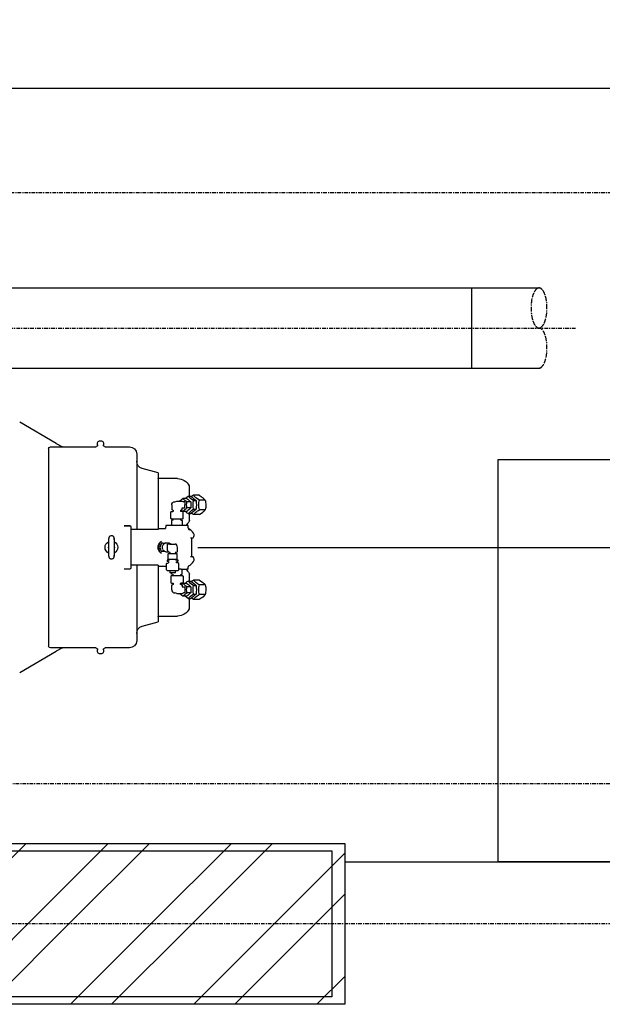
# Model space of a CAD drawing. Header units: metres. Extents: x -82085 to 58758, y -66901 to 95305.
# Tile 96 of 135: x 10183 to 11776, y 17836 to 20529. Entities that reach past the tile are written whole.
import ezdxf

# ---------------------------------------------------------------- set-up
doc = ezdxf.new("R2010")
doc.units = ezdxf.units.M
doc.header["$MEASUREMENT"] = 0
doc.header["$PDSIZE"] = -1
doc.linetypes.add('CENTER-LN', pattern=[19, 10, -3, 3, -3])
doc.layers.get('0').update_dxf_attribs({"linetype": 'CONTINUOUS'})
doc.layers.get('DEFPOINTS').update_dxf_attribs({"linetype": 'CONTINUOUS'})
for name, color, linetype in [('3', 3, 'CONTINUOUS'), ('ARCERING', 10, 'CONTINUOUS'), ('CL', 1, 'CENTER-LN'), ('CONST', 7, 'CONTINUOUS'), ('DIM', 10, 'CONTINUOUS'), ('GEBOUW', 7, 'CONTINUOUS'), ('TEXT2', 7, 'CONTINUOUS')]:
    doc.layers.add(name, color=color, linetype=linetype)
doc.styles.get("Standard").update_dxf_attribs({"font": 'iso.shx'})
doc.dimstyles.get("Standard").update_dxf_attribs({"dimtxt": 0.18, "dimasz": 0.18, "dimexe": 0.18, "dimexo": 0.0625, "dimgap": 0.09, "dimtad": 0, "dimtih": 1, "dimtoh": 1, "dimdec": 4, "dimzin": 0, "dimdsep": 46, "dimtxsty": 'Standard', "dimcen": 0.09, "dimadec": 0, "dimazin": 0, "dimtfac": 1, "dimtdec": 4, "dimtofl": 0, "dimtmove": 0, "dimatfit": 3, "dimfxl": 1, "dimtolj": 1, "dimtzin": 0, "dimarcsym": 0})

# ---------------------------------------------------------------- blocks, each defined once
blk = doc.blocks.new('*D104')
at = {"layer": 'DEFPOINTS', "color": 0, "transparency": 16777216}
for p in [(12001.3, 21618.7), (12047.6, 21618.7), (10594.7, 19085.7)]:
    blk.add_point(p, dxfattribs=at)
at = {"layer": 'DIM', "color": 0, "lineweight": -2, "transparency": 16777216}
for p, q in [((11972.6, 21618.7), (11976.3, 21618.7)), ((12001.3, 19210.7), (12001.3, 21493.7)), ((10669.7, 19085.7), (12026.3, 19085.7))]:
    blk.add_line(p, q, dxfattribs=at)
at = {"layer": 'DIM', "color": 0, "transparency": 16777216}
for points in [[(11980.5, 21493.7), (12022.2, 21493.7), (12001.3, 21618.7)], [(11980.5, 19210.7), (12022.2, 19210.7), (12001.3, 19085.7)]]:
    blk.add_solid(points, dxfattribs=at)
at = {"layer": 'DIM', "color": 0, "transparency": 16777216, "insert": (11913.8, 20352.2), "char_height": 125, "attachment_point": 5, "rotation": 90}
blk.add_mtext('\\A1;2533', dxfattribs=at)
blk = doc.blocks.new('*X2')
at = {"color": 0}
for p, q in [((15861.2, 64915.9, 3239), (15866.2, 64920.9, 3239)), ((15870.7, 64700.9, 3239), (16090.7, 64920.9, 3239)), ((15983, 64700.9, 3239), (16203, 64920.9, 3239)), ((16207.5, 64700.9, 3239), (16427.5, 64920.9, 3239)), ((16319.7, 64700.9, 3239), (16539.7, 64920.9, 3239)), ((16544.3, 64700.9, 3239), (16764.3, 64920.9, 3239)), ((16656.5, 64700.9, 3239), (16876.5, 64920.9, 3239)), ((16881, 64700.9, 3239), (17101, 64920.9, 3239)), ((17141.2, 64848.8, 3239), (17213.3, 64920.9, 3239)), ((17217.8, 64700.9, 3239), (17437.8, 64920.9, 3239)), ((17330, 64700.9, 3239), (17550, 64920.9, 3239)), ((17554.5, 64700.9, 3239), (17774.5, 64920.9, 3239)), ((17666.8, 64700.9, 3239), (17886.8, 64920.9, 3239)), ((17891.3, 64700.9, 3239), (18111.3, 64920.9, 3239)), ((18003.5, 64700.9, 3239), (18223.5, 64920.9, 3239)), ((18228.1, 64700.9, 3239), (18421.2, 64894.1, 3239)), ((16993.3, 64700.9, 3239), (17141.2, 64848.8, 3239)), ((18340.3, 64700.9, 3239), (18421.2, 64781.8, 3239)), ((15861.2, 64691.4, 3239), (15870.7, 64700.9, 3239)), ((15861.2, 64579.1, 3239), (15983, 64700.9, 3239)), ((15987.5, 64480.9, 3239), (16207.5, 64700.9, 3239)), ((16099.7, 64480.9, 3239), (16319.7, 64700.9, 3239)), ((16324.3, 64480.9, 3239), (16544.3, 64700.9, 3239)), ((16436.5, 64480.9, 3239), (16656.5, 64700.9, 3239)), ((16661, 64480.9, 3239), (16881, 64700.9, 3239)), ((16773.3, 64480.9, 3239), (16993.3, 64700.9, 3239)), ((17141.2, 64624.3, 3239), (17217.8, 64700.9, 3239)), ((17141.2, 64512.1, 3239), (17330, 64700.9, 3239)), ((17334.5, 64480.9, 3239), (17554.5, 64700.9, 3239)), ((17446.8, 64480.9, 3239), (17666.8, 64700.9, 3239)), ((17671.3, 64480.9, 3239), (17891.3, 64700.9, 3239)), ((17783.5, 64480.9, 3239), (18003.5, 64700.9, 3239)), ((18008.1, 64480.9, 3239), (18228.1, 64700.9, 3239)), ((18120.3, 64480.9, 3239), (18340.3, 64700.9, 3239)), ((16997.8, 64480.9, 3239), (17141.2, 64624.3, 3239)), ((18344.8, 64480.9, 3239), (18421.2, 64557.3, 3239)), ((17110, 64480.9, 3239), (17141.2, 64512.1, 3239))]:
    blk.add_line(p, q, dxfattribs=at)
blk = doc.blocks.new('Pomp Schwing Zg. KSP + SD - Tab.5 BA')
at = {"color": 0, "linetype": 'Continuous'}
for p, q in [((1548, 942), (1647.9, 884.3)), ((1772, 891), (1766, 891)), ((1672, 875), (1632, 875)), ((1662.9, 875.7), (1647.9, 884.3)), ((1756, 875), (1672, 875)), ((1761, 886), (1761, 880)), ((1777, 880), (1777, 886)), ((1848, 875), (1782, 875)), ((1868, 649), (1868, 855)), ((1882.8, 816), (1926.8, 804)), ((1926.8, 649), (1926.8, 804)), ((1927.8, 788), (1979.8, 788)), ((2012.2, 767), (2012.2, 739.7)), ((2005, 733.5), (1994.1, 733.5)), ((2008.5, 739.7), (2016.1, 739.7)), ((2023.1, 742.6), (2017.5, 738.7)), ((2023, 727.8), (2030.6, 727.8)), ((2039.3, 742.6), (2023.1, 742.6)), ((2039.4, 729.3), (2029.8, 735.9)), ((2055.5, 729.3), (2039.4, 729.3)), ((2055.5, 729.3), (2048.9, 735.9)), ((1963.8, 716), (1963.8, 702.9)), ((1966.9, 702), (1966.5, 702.1)), ((1966.9, 702), (1967.1, 702)), ((1968, 701.2), (1967.9, 701.2)), ((1967.9, 698.8), (1967.9, 701.2)), ((1969.5, 724.1), (1971.9, 724.1)), ((1978, 726.1), (1992, 726.1)), ((1988.1, 701.2), (1988.1, 698.8)), ((1989.5, 702.1), (1989.2, 702)), ((1992.2, 702.9), (1992.2, 707.6)), ((1992.4, 707.9), (1999.5, 707.9)), ((1999.5, 724.1), (1996.3, 724.1)), ((1999.5, 707.9), (1999.9, 716)), ((2016, 724.1), (2005.1, 724.1)), ((2016, 707.9), (2005.1, 707.9)), ((2023, 704.2), (2030.6, 704.2)), ((2055.5, 702.7), (2039.4, 702.7)), ((1961.3, 696.7), (1963.5, 698)), ((1961.3, 678.8), (1961.3, 696.7)), ((1963, 677.5), (1962.4, 677.9)), ((1963, 677.5), (1963.5, 677.5)), ((1974.1, 677.5), (1963.5, 677.5)), ((1963.5, 673.4), (1963.5, 670)), ((1967.5, 675), (1967.5, 677.5)), ((1988.6, 677.5), (1974.1, 677.5)), ((1988.5, 677.5), (1988.5, 675)), ((1993, 677.5), (1988.6, 677.5)), ((1993, 698), (1988.9, 698)), ((1992.5, 673.4), (1992.5, 660)), ((1993, 698), (1994.7, 696.7)), ((1993.6, 677.9), (1993, 677.5)), ((2005, 698.5), (1994.1, 698.5)), ((1994.7, 678.8), (1994.7, 696.7)), ((2008.5, 692.3), (2016.1, 692.3)), ((2012.2, 692.3), (2012.2, 673)), ((2023.1, 689.4), (2029.8, 696.1)), ((2039.3, 689.4), (2023.1, 689.4)), ((2039.3, 689.4), (2048.9, 696.1)), ((1834, 659), (1849.7, 659)), ((1834, 658.9), (1849.7, 658.9)), ((1849.7, 659), (1849.7, 658.9)), ((1887.8, 649), (1851.7, 649)), ((1902.6, 649), (1887.8, 649)), ((1926.8, 649), (1902.6, 649)), ((1926.8, 649), (1908.7, 649)), ((1946.6, 652), (1926.8, 652)), ((1949.2, 661.9), (1951.3, 663.3)), ((1949.2, 661.9), (1949.2, 644.1)), ((1951.3, 663.3), (1954.8, 663.3)), ((1954.8, 663.3), (1968.9, 663.3)), ((1974.3, 670), (1958.3, 670)), ((1958.3, 663.3), (1958.3, 670)), ((1968.9, 663.3), (1981.3, 663.3)), ((1974.3, 670), (1974.3, 663.3)), ((1983.3, 661.9), (1983.3, 644.1)), ((1989.6, 660), (1983.3, 660)), ((1989.6, 660), (2005, 660)), ((2008.5, 660), (2005, 660)), ((2008.5, 660), (2009, 654.3)), ((1798.4, 631.5), (1799.6, 631.5)), ((1949.2, 644.1), (1950.3, 643.6)), ((1951.6, 635.4), (1951.6, 637.8)), ((1953.8, 631), (1953.8, 617.5)), ((1954.3, 642.8), (1954.3, 642.8)), ((1955, 642.3), (1954.3, 642.8)), ((1954.5, 631.5), (1955.3, 632)), ((1955.3, 632), (1957.8, 632)), ((1955.4, 639.8), (1955.4, 641.6)), ((1957.8, 632), (1968.2, 632)), ((1958.1, 632), (1958.1, 634.2)), ((1968.2, 632), (1976.6, 632)), ((1974.4, 634.2), (1979.8, 634.2)), ((1974.4, 634.2), (1974.4, 632)), ((1977.3, 632), (1976.6, 632)), ((1977.1, 641.6), (1977.1, 639.8)), ((1977.3, 632), (1978.8, 631)), ((1978.3, 642.8), (1977.5, 642.3)), ((1978.3, 642.8), (1978.3, 642.8)), ((1978.8, 631), (1978.8, 617.5)), ((1983.3, 644.1), (1980.4, 642.8)), ((1980.9, 635.4), (1980.9, 637.8)), ((2015.2, 625), (2015.2, 625.1)), ((2015.2, 625), (2019.7, 625)), ((2017.7, 575), (2017.7, 625)), ((1791.1, 615), (1791.1, 615)), ((1806.9, 615), (1806.9, 615)), ((1931.1, 600), (1933.3, 605.5)), ((1933.3, 594.5), (1931.1, 600)), ((1933.3, 605.5), (1936, 611)), ((1936, 589), (1933.3, 594.5)), ((1935.4, 616.2), (1934.2, 615.5)), ((1939.6, 611), (1936, 611)), ((1939.2, 606.4), (1942.8, 609.5)), ((1944.7, 611), (1939.6, 611)), ((1947.6, 612.7), (1956.2, 612.7)), ((1952.5, 609), (1952.9, 609)), ((1953.2, 611.9), (1958.3, 613)), ((1953.2, 609.4), (1953.2, 611.9)), ((1953.8, 617.5), (1954.6, 617.1)), ((1957.3, 615.3), (1957.3, 616.5)), ((1958.7, 614.4), (1957.3, 615.3)), ((1957.8, 616.5), (1968.2, 616.5)), ((1968.2, 616.5), (1976.6, 616.5)), ((1975.3, 615.3), (1973.8, 614.4)), ((1974.2, 613), (1979.3, 611.9)), ((1975.3, 616.5), (1975.3, 615.3)), ((1978.8, 617.5), (1976.6, 616.5)), ((1979.3, 611.9), (1979.3, 600)), ((1791.1, 585), (1791.1, 585)), ((1799.6, 568.5), (1798.4, 568.5)), ((1806.9, 585), (1806.9, 585)), ((1939.6, 589), (1936, 589)), ((1939.6, 589), (1944.7, 589)), ((1947.6, 587.3), (1942.8, 590.5)), ((1947.6, 587.3), (1956.3, 587.3)), ((1959, 591), (1952.5, 591)), ((1956.3, 587.3), (1961.2, 590.5)), ((1959, 591), (1973.6, 591)), ((2019.7, 575), (2015.2, 575)), ((2015.2, 575), (2015.2, 574.9)), ((1834, 541.1), (1849.7, 541.1)), ((1849.7, 541), (1834, 541)), ((1849.7, 541), (1849.7, 541.1)), ((1887.8, 551), (1851.7, 551)), ((1868, 345), (1868, 551)), ((1902.6, 551), (1887.8, 551)), ((1903.8, 551), (1902.6, 551)), ((1926.8, 551), (1903.8, 551)), ((1926.8, 396), (1926.8, 551)), ((1926.8, 548), (1946.6, 548)), ((1947.5, 540), (1946.6, 548)), ((2008.5, 540), (1947.5, 540)), ((1963.5, 526.6), (1963.5, 540)), ((1992.5, 526.6), (1992.5, 540)), ((2009, 545.7), (2008.5, 540)), ((1961.3, 521.2), (1961.3, 503.3)), ((1963, 522.5), (1962.4, 522.1)), ((1963, 522.5), (1963.5, 522.5)), ((1974.1, 522.5), (1963.5, 522.5)), ((1967.5, 525), (1967.5, 522.5)), ((1988.6, 522.5), (1974.1, 522.5)), ((1988.5, 522.5), (1988.5, 525)), ((1993, 522.5), (1988.6, 522.5)), ((1993.6, 522.1), (1993, 522.5)), ((1994.7, 521.2), (1994.7, 503.3)), ((2012.2, 527), (2012.2, 507.7)), ((1961.3, 503.3), (1963.5, 502)), ((1963.8, 484), (1963.8, 497.1)), ((1966.9, 498), (1966.5, 497.9)), ((1966.9, 498), (1967.1, 498)), ((1967.9, 501.2), (1967.9, 498.8)), ((1968, 498.8), (1967.9, 498.8)), ((1988.1, 498.8), (1988.1, 501.2)), ((1993, 502), (1988.9, 502)), ((1989.5, 497.9), (1989.2, 498)), ((1992.2, 497.1), (1992.2, 492.4)), ((1992.4, 492.1), (1999.5, 492.1)), ((1993, 502), (1994.7, 503.3)), ((2005, 501.5), (1994.1, 501.5)), ((1999.5, 492.1), (1999.9, 484)), ((2016, 492.1), (2005.1, 492.1)), ((2008.5, 507.7), (2016.1, 507.7)), ((2023, 495.8), (2030.6, 495.8)), ((2039.3, 510.6), (2023.1, 510.6)), ((2023.1, 510.6), (2029.8, 503.9)), ((2039.3, 510.6), (2048.9, 503.9)), ((2055.5, 497.3), (2039.4, 497.3)), ((1969.5, 475.9), (1971.9, 475.9)), ((1978, 473.9), (1992, 473.9)), ((2005, 466.5), (1994.1, 466.5)), ((1999.5, 475.9), (1996.3, 475.9)), ((2016, 475.9), (2005.1, 475.9)), ((2008.5, 460.3), (2016.1, 460.3)), ((2012.2, 460.3), (2012.2, 433)), ((2023.1, 457.4), (2017.5, 461.3)), ((2023, 472.2), (2030.6, 472.2)), ((2039.4, 470.7), (2029.8, 464.1)), ((2055.5, 470.7), (2039.4, 470.7)), ((2055.5, 470.7), (2048.9, 464.1)), ((2039.3, 457.4), (2023.1, 457.4)), ((1979.8, 412), (1927.8, 412)), ((1926.8, 396), (1882.8, 384)), ((1632, 325), (1672, 325)), ((1647.9, 315.7), (1662.9, 324.3)), ((1672, 325), (1756, 325)), ((1782, 325), (1848, 325)), ((1647.9, 315.7), (1548, 258)), ((1761, 320), (1761, 314)), ((1766, 309), (1772, 309)), ((1777, 314), (1777, 320))]:
    blk.add_line(p, q, dxfattribs=at)
at = {"color": 0}
for p, q in [((1627, 330), (1627, 870)), ((1963.5, 698), (1967.1, 698)), ((1966.5, 674), (1963.5, 673.4)), ((1989.5, 674), (1992.5, 673.4)), ((1851.7, 543.1), (1851.7, 656.9)), ((1983.3, 661.9), (1981.3, 663.3)), ((1954.6, 639), (1953, 639)), ((1953, 634.2), (1958.1, 634.2)), ((1979.6, 639), (1977.9, 639)), ((1980.4, 642.8), (1978.3, 642.8)), ((1966.5, 526), (1963.5, 526.6)), ((1989.5, 526), (1992.5, 526.6)), ((1963.5, 502), (1967.1, 502))]:
    blk.add_line(p, q, dxfattribs=at)
at = {"color": 0, "linetype": 'Continuous'}
for centre, radius, start, end in [((1766, 886), 5, 90, 180), ((1772, 886), 5, 0, 90), ((1632, 870), 5, 90, 180), ((1665.4, 880), 5, 240, 270), ((1756, 880), 5, 270, 313.0102), ((1756, 880), 5, 313.0102, 0), ((1782, 880), 5, 180, 226.9898), ((1782, 880), 5, 226.9898, 270), ((1848, 855), 20, 0, 90), ((1888, 835.3), 20, 180, 255), ((1927.8, 789), 1, 180, 270), ((1979.8, 753), 35, 26.4232, 90), ((2012, 769), 1, 206.4232, 241.4281), ((2010.9, 767), 1.3, 0, 61.4281), ((2043.2, 665), 84.3, 125.636, 133.526), ((2054.1, 792.6), 84.3, 224.5447, 234.364), ((2074.4, 644.2), 116, 124.6068, 129.6588), ((1955.9, 665), 84.3, 44.5447, 54.364), ((2088.9, 823.4), 116, 226.1437, 235.3932), ((1950.2, 644.2), 116, 46.1437, 55.3932), ((2140.2, 716), 117.8, 174.234, 185.766), ((2058.8, 771.8), 46.2, 219.3147, 231.026), ((1913.4, 716), 117.8, 354.234, 5.766), ((2104.4, 715.4), 66.5, 167.9899, 179.5246), ((1995.9, 669.7), 84.8, 51.3435, 59.2321), ((1990.5, 715.4), 66.5, 0.4754, 12.0101), ((1983.2, 764), 64.1, 252.3619, 255.2165), ((1967.1, 701.1), 0.94, 41.1278, 89.7373), ((1967, 701), 0.979, 9.3838, 40.6497), ((1978, 716), 10.1, 90, 126.8699), ((1988.9, 701.2), 0.8, 90, 180), ((1972.8, 764), 64.1, 284.7834, 287.6381), ((2043.2, 767), 84.3, 230.3566, 234.364), ((2054.1, 639.4), 84.3, 125.636, 135.4553), ((1923, 715.6), 77, 0.2953, 6.3391), ((2092.5, 716), 87.9, 174.695, 185.305), ((1955.9, 767), 84.3, 305.636, 315.4553), ((2088.9, 608.6), 116, 124.6068, 133.8563), ((1928.5, 716), 87.9, 354.695, 5.305), ((1950.2, 787.8), 116, 304.6068, 313.8563), ((2082.7, 629.9), 84.8, 120.7679, 128.6565), ((2102.8, 716.4), 64.9, 180.3341, 192.1514), ((2019.8, 732), 46.2, 308.974, 320.6853), ((1992.1, 716.4), 64.9, 347.8486, 359.6659), ((1966.5, 675), 1, 270, 0), ((1967.1, 698.8), 0.8, 270, 0), ((1988.9, 698.8), 0.8, 180, 270), ((1989.5, 675), 1, 180, 270), ((2074.4, 787.8), 116, 230.3411, 235.3932), ((2066.5, 762.3), 84.8, 234.4693, 239.2321), ((1849.7, 657), 2, 0, 90), ((1979.8, 687), 35, 309.5177, 333.5768), ((2019.6, 654.7), 10.6, 182.1511, 209.1308), ((2012, 671), 1, 118.5719, 153.5768), ((2010.9, 673), 1.3, 298.5719, 0), ((1955.4, 657.2), 14.4, 244.7323, 265.5929), ((1954.6, 639.8), 0.8, 270, 0), ((1954.6, 641.6), 0.8, 0, 60), ((1977.9, 641.6), 0.8, 120, 180), ((1977.9, 639.8), 0.8, 180, 270), ((1799, 600), 17.5, 117.3068, 242.4302), ((1799, 600), 8, 153.0196, 206.9804), ((1801.3, 615.3), 10.2, 182.061, 199.9924), ((1799, 600), 8, 333.0196, 26.9804), ((1796.6, 615.4), 10.3, 340.8297, 357.6464), ((1799, 600), 17.5, 0, 62.1053), ((1799, 600), 17.5, 298.7985, 0), ((1945.8, 600), 19.3, 126.9203, 233.0797), ((1972.6, 599.8), 34, 168.9396, 179.7028), ((1973, 600.2), 34.4, 180.359, 190.9986), ((1960.2, 613.7), 29.1, 223.7198, 233.162), ((1972.6, 569.3), 50.1, 119.9287, 126.5557), ((2018.7, 600), 66.9, 172.2684, 187.7316), ((1958.1, 626.4), 9.89, 244.2114, 268.7244), ((1958.3, 613.8), 0.8, 270, 356.8176), ((1958.3, 613.8), 0.8, 0, 60), ((1974.2, 613.8), 0.8, 120, 180), ((1974.2, 613.8), 0.8, 183.1824, 270), ((1801.4, 584.6), 10.3, 160.8297, 177.6464), ((1796.7, 584.7), 10.2, 2.061, 19.9924), ((1943.7, 613.7), 29.1, 306.838, 308.5383), ((1849.7, 543), 2, 270, 0), ((1979.8, 513), 35, 26.4232, 50.4823), ((2020.2, 545.3), 11.2, 152.5209, 178.2049), ((2017.4, 546.7), 8.12, 125.6127, 154.8935), ((1966.5, 525), 1, 0, 90), ((1989.5, 525), 1, 90, 180), ((2012, 529), 1, 206.4232, 241.4281), ((2010.9, 527), 1.3, 0, 61.4281), ((1983.2, 436), 64.1, 104.7835, 107.6381), ((1967.1, 501.2), 0.8, 0, 90), ((1967.1, 498.9), 0.94, 270.2627, 318.8722), ((1967, 499), 0.979, 319.3503, 350.6162), ((1988.9, 501.2), 0.8, 90, 180), ((1988.9, 498.8), 0.8, 180, 270), ((1972.8, 436), 64.1, 72.3619, 75.2166), ((2043.2, 433), 84.3, 125.636, 129.6434), ((2054.1, 560.6), 84.3, 224.5447, 234.364), ((2074.4, 412.2), 116, 124.6068, 129.6589), ((2092.5, 484), 87.9, 174.695, 185.305), ((1955.9, 433), 84.3, 44.5447, 54.364), ((2088.9, 591.4), 116, 226.1437, 235.3932), ((1928.5, 484), 87.9, 354.695, 5.305), ((1950.2, 412.2), 116, 46.1437, 55.3932), ((2066.5, 437.7), 84.8, 120.7679, 125.5307), ((2140.2, 484), 117.8, 174.234, 185.766), ((2082.7, 570.1), 84.8, 231.3435, 239.2321), ((1913.4, 484), 117.8, 354.234, 5.766), ((2102.8, 483.6), 64.9, 167.8486, 179.6659), ((2019.8, 468), 46.2, 39.3147, 51.026), ((1992.1, 483.6), 64.9, 0.3341, 12.1514), ((1978, 484), 10.1, 233.1301, 270), ((2043.2, 535), 84.3, 226.474, 234.364), ((2054.1, 407.4), 84.3, 125.636, 135.4553), ((1923, 484.4), 77, 353.6609, 359.7047), ((2074.4, 555.8), 116, 230.3412, 235.3932), ((1955.9, 535), 84.3, 305.636, 315.4553), ((2088.9, 376.6), 116, 124.6068, 133.8563), ((1950.2, 555.8), 116, 304.6068, 313.8563), ((2058.8, 428.2), 46.2, 128.974, 140.6853), ((2104.4, 484.6), 66.5, 180.4754, 192.0101), ((1995.9, 530.3), 84.8, 300.7679, 308.6565), ((1990.5, 484.6), 66.5, 347.9899, 359.5246), ((1979.8, 447), 35, 270, 333.5768), ((2012, 431), 1, 118.5719, 153.5768), ((2010.9, 433), 1.3, 298.5719, 0), ((1927.8, 411), 1, 90, 180), ((1888, 364.7), 20, 105, 180), ((1632, 330), 5, 180, 270), ((1665.4, 320), 5, 90, 120), ((1756, 320), 5, 46.9898, 90), ((1756, 320), 5, 0, 46.9898), ((1782, 320), 5, 133.0102, 180), ((1782, 320), 5, 90, 133.0102), ((1848, 345), 20, 270, 0), ((1766, 314), 5, 180, 270), ((1772, 314), 5, 270, 0)]:
    blk.add_arc(centre, radius, start, end, dxfattribs=at)
at = {"color": 0, "linetype": 'Continuous', "extrusion": (0, 0, -1)}
for centre, major_axis, ratio, start_param, end_param in [((1969.5, 716), (0, 8.1), 0.707107, 4.712389, 6.283185), ((1992, 716), (0, -10.1), 0.707107, 3.141593, 3.785094), ((1992.4, 707.6), (0, -0.269), 0.707107, 1.570796, 3.141593), ((1849.7, 656.9), (2, 0), 0.99863, 4.712389, 6.283185), ((2000, 600), (0, -53), 0.643343, 3.453989, 3.889176), ((1791.4, 600), (0, 24.5), 0.0181, -0.913282, 0.085177), ((1791.4, 600), (0, 24.5), 0.0181, 0.085177, 3.049394), ((1806.6, 600), (0, -24.5), 0.0181, 0.085177, 4.054874), ((2019.7, 633), (0, -8), 0.643343, 3.889176, 6.283185), ((1941, 600), (0, -17.3), 0.766044, 0.397683, 2.743909), ((1952.9, 609.4), (0, -0.409), 0.642788, 4.712389, 6.283185), ((1973.6, 600), (0, 9), 0.642788, 1.570796, 3.141593), ((1791.4, 600), (0, 24.5), 0.0181, 3.049394, 4.054874), ((1806.6, 600), (0, -24.5), 0.0181, -0.913282, 0.085177), ((1957, 600), (0, -11), 0.766044, -0.612555, -0.523599), ((2019.7, 567), (0, -8), 0.643343, 3.141593, 5.535602), ((1849.7, 543.1), (2, 0), 0.99863, 0, 1.570796), ((2000, 600), (0, 53), 0.643343, 2.394009, 2.828775)]:
    blk.add_ellipse(centre, major_axis=major_axis, ratio=ratio, start_param=start_param, end_param=end_param, dxfattribs=at)
at = {"color": 0, "linetype": 'Continuous'}
for centre, major_axis, start_param, end_param in [((1992.4, 492.4), (0, 0.269), 1.570796, 3.141593), ((1969.5, 484), (0, -8.1), 4.712389, 6.283185), ((1992, 484), (0, 10.1), 3.141593, 3.785094)]:
    blk.add_ellipse(centre, major_axis=major_axis, ratio=0.707107, start_param=start_param, end_param=end_param, dxfattribs=at)
for points, knots in [([(1963.5, 677.5), (1963.3, 677.5), (1963.1, 677.5), (1962.8, 677.7), (1962.6, 677.7), (1962, 678.1), (1961.6, 678.4), (1961.3, 678.8)], [0, 0, 0, 0, 0.25, 0.25, 0.5, 0.5, 1, 1, 1, 1]), ([(1993.5, 677.8), (1993.6, 677.8), (1993.6, 677.8), (1994, 678.1), (1994.4, 678.4), (1994.7, 678.8)], [0.4624535, 0.4624535, 0.4624535, 0.4624535, 0.5, 0.5, 1, 1, 1, 1]), ([(1791.1, 615), (1791.1, 615), (1791.1, 616.4), (1791.1, 619), (1791.2, 622.1), (1791.3, 623.9), (1791.4, 624.9), (1791.5, 625.7), (1791.8, 626.9), (1792.4, 628.2), (1793.6, 629.7), (1795.4, 630.9), (1797.2, 631.6), (1798.2, 631.4), (1798.5, 631.4)], [0, 0, 0, 0, 0.001773, 0.171683, 0.342693, 0.516743, 0.610789, 0.678521, 0.712348, 0.762877, 0.823969, 0.896961, 0.978079, 1, 1, 1, 1]), ([(1799.5, 631.4), (1799.7, 631.5), (1800.6, 631.6), (1802.3, 631), (1804.1, 630), (1805.2, 628.7), (1805.9, 627.5), (1806.3, 626.5), (1806.5, 625.8), (1806.6, 625.3), (1806.6, 624.6), (1806.7, 623.6), (1806.8, 621.6), (1806.9, 618.6), (1806.9, 616.2), (1806.9, 615)], [0, 0, 0, 0, 0.013999, 0.096441, 0.161692, 0.216593, 0.263088, 0.300317, 0.328667, 0.358734, 0.409372, 0.515606, 0.683901, 0.863942, 1, 1, 1, 1]), ([(1953, 639), (1952.9, 639), (1952.7, 639), (1952.5, 638.9), (1952.4, 638.8), (1952.1, 638.5), (1951.8, 638.2), (1951.6, 637.8)], [0, 0, 0, 0, 0.25, 0.25, 0.5, 0.5, 1, 1, 1, 1]), ([(1953, 634.2), (1952.9, 634.2), (1952.7, 634.2), (1952.5, 634.3), (1952.4, 634.4), (1952.1, 634.7), (1951.8, 635), (1951.6, 635.4)], [0, 0, 0, 0, 0.25, 0.25, 0.5, 0.5, 1, 1, 1, 1]), ([(1979.6, 639), (1979.7, 639), (1979.8, 639), (1980, 638.9), (1980.1, 638.8), (1980.5, 638.5), (1980.7, 638.2), (1980.9, 637.8)], [0, 0, 0, 0, 0.25, 0.25, 0.5, 0.5, 1, 1, 1, 1]), ([(1979.6, 634.2), (1979.7, 634.2), (1979.8, 634.2), (1980, 634.3), (1980.1, 634.4), (1980.5, 634.7), (1980.7, 635), (1980.9, 635.4)], [0, 0, 0, 0, 0.25, 0.25, 0.5, 0.5, 1, 1, 1, 1]), ([(1798.5, 568.6), (1798.3, 568.5), (1797.4, 568.4), (1795.7, 569), (1793.9, 570), (1792.8, 571.3), (1792.1, 572.5), (1791.7, 573.5), (1791.5, 574.2), (1791.4, 574.7), (1791.4, 575.4), (1791.3, 576.4), (1791.2, 578.4), (1791.1, 581.4), (1791.1, 583.8), (1791.1, 585)], [0, 0, 0, 0, 0.013999, 0.096441, 0.161692, 0.216593, 0.263088, 0.300317, 0.328667, 0.358734, 0.409372, 0.515606, 0.683901, 0.863942, 1, 1, 1, 1]), ([(1806.9, 585), (1806.9, 585), (1806.9, 583.6), (1806.9, 581), (1806.8, 577.9), (1806.7, 576.1), (1806.6, 575.1), (1806.5, 574.3), (1806.2, 573.1), (1805.6, 571.8), (1804.4, 570.3), (1802.6, 569.1), (1800.8, 568.4), (1799.8, 568.6), (1799.5, 568.6)], [0, 0, 0, 0, 0.001773, 0.171683, 0.342693, 0.516743, 0.610789, 0.678521, 0.712348, 0.762877, 0.823969, 0.896961, 0.978079, 1, 1, 1, 1]), ([(1963.5, 522.5), (1963.3, 522.5), (1963.1, 522.5), (1962.8, 522.3), (1962.6, 522.3), (1962, 521.9), (1961.6, 521.6), (1961.3, 521.2)], [0, 0, 0, 0, 0.25, 0.25, 0.5, 0.5, 1, 1, 1, 1]), ([(1993.5, 522.2), (1993.6, 522.2), (1993.6, 522.2), (1994, 521.9), (1994.4, 521.6), (1994.7, 521.2)], [0.4624535, 0.4624535, 0.4624535, 0.4624535, 0.5, 0.5, 1, 1, 1, 1])]:
    blk.add_open_spline(points, degree=3, knots=knots, dxfattribs=at)
for points in [[(1954.6, 631.6), (1954.3, 631.4), (1954, 631.2), (1953.8, 631)], [(1958.8, 613), (1958.9, 613.4), (1958.9, 613.8), (1959, 614.2)]]:
    blk.add_open_spline(points, degree=3, dxfattribs=at)
blk = doc.blocks.new('Gebouw')
at = {"linetype": 'ByBlock', "lineweight": -2}
blk.add_lwpolyline([(-33375, 4325), (-30875, 4325), (-30875, 3925), (-33375, 3925)], close=True, dxfattribs=at)

msp = doc.modelspace()

# ---------------------------------------------------------------- linework, layer by layer
at = {"layer": '3'}
for p, q in [((8935.46858, 19795.21595), (11418.643, 19795.21595)), ((11418.643, 19795.21595), (11418.643, 19576.11595)), ((11418.643, 19795.21595), (11602.97809, 19795.21595)), ((8935.46858, 19576.11595), (11418.643, 19576.11595)), ((11418.643, 19576.11595), (11606.09163, 19576.11595))]:
    msp.add_line(p, q, dxfattribs=at)
for points in [[(11602.97809, 19685.66595, 0.2041332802), (11602.97809, 19685.66595, 0.2041332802)], [(10277.66167, 19576.11595, 0.0993025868), (10277.66167, 19576.11595, 0.0993025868)]]:
    msp.add_lwpolyline(points, format="xyb", dxfattribs=at)
at = {"layer": 'CL'}
msp.add_line((8634.68034, 19685.66595), (11702.61501, 19685.66595), dxfattribs=at)
at = {"layer": 'CONST', "color": 6}
msp.add_lwpolyline([(11491.68034, 18225.66595), (11491.68034, 19325.66595), (13291.68034, 19325.66595), (13291.68034, 18225.66595)], close=True, dxfattribs=at)
at = {"layer": 'GEBOUW'}
msp.add_lwpolyline([(17921.68034, 19795.21595), (17921.68034, 20340.66595), (4341.68034, 20340.66595), (4341.68034, 18225.66595), (6461.68034, 18225.66595), (6461.68034, 17835.66595), (8511.68034, 17835.66595), (8511.68034, 18275.66595), (11071.68034, 18275.66595), (11071.68034, 18225.66595), (13461.68034, 18225.66595), (13461.68034, 17835.66595), (15511.68034, 17835.66595), (15511.68034, 18275.66595), (17921.68034, 18275.66595), (17921.68034, 19576.11595)], dxfattribs=at)
msp.add_lwpolyline([(8511.68034, 17835.66595), (8511.68034, 18275.66595), (11071.68034, 18275.66595), (11071.68034, 17835.66595)], close=True, dxfattribs=at)
at = {"layer": 'TEXT2', "color": 1, "linetype": 'CENTER-LN'}
for p, q in [((26583.97656, 20055.66595), (2049.48551, 20055.66595)), ((42411.62204, 18055.66595), (-2708.31966, 18055.66595))]:
    msp.add_line(p, q, dxfattribs=at)
at = {"layer": 'TEXT2', "color": 7, "linetype": 'CENTER-LN'}
msp.add_lwpolyline([(-3375.5737, 18440.06145), (20291.68034, 18440.06145), (20291.68034, 20476.94948), (43060.9649, 20476.94948)], dxfattribs=at)
at = {"layer": 'TEXT2', "color": 1, "linetype": 'CENTER-LN'}
msp.add_lwpolyline([(11602.97809, 19795.21595, 0.2041332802), (11595.97409, 19792.23211, 0.096958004), (11587.56621, 19779.17272, 0.0538904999), (11583.01096, 19762.77905, 0.0408608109), (11581.1824, 19740.44095, 0.0408608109), (11583.01096, 19718.10284, 0.0538904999), (11587.56621, 19701.70917, 0.096958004), (11595.97409, 19688.64978, 0.2041332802), (11602.97809, 19685.66595, 0.2041332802), (11609.98209, 19688.64978, 0.096958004), (11618.38997, 19701.70917, 0.0538904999), (11622.94522, 19718.10284, 0.0408608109), (11624.77378, 19740.44095, 0.0408608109), (11622.94522, 19762.77905, 0.0538904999), (11618.38997, 19779.17272, 0.096958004), (11609.98209, 19792.23211, 0.2041332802)], format="xyb", close=True, dxfattribs=at)
msp.add_lwpolyline([(11602.97809, 19576.11595, 0.2041332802), (11609.98209, 19579.09978, 0.096958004), (11618.38997, 19592.15917, 0.0538904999), (11622.94522, 19608.55284, 0.0408608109), (11624.77378, 19630.89095, 0.0408608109), (11622.94522, 19653.22905, 0.0538904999), (11618.38997, 19669.62272, 0.096958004), (11609.98209, 19682.68211, 0.2041332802), (11602.97809, 19685.66595, 0.2041332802)], format="xyb", dxfattribs=at)

# ---------------------------------------------------------------- block references
at = {"layer": 'ARCERING'}
msp.add_blockref('*X2', (-7349.54789, -46645.21318), dxfattribs=at)
at = {"layer": 'CONST', "color": 6, "xscale": -1, "rotation": 180}
msp.add_blockref('Pomp Schwing Zg. KSP + SD - Tab.5 BA', (8634.68034, 19685.66595), dxfattribs=at)
at = {"layer": 'GEBOUW'}
msp.add_blockref('Gebouw', (41911.68019, 13930.6626), dxfattribs=at)

# ---------------------------------------------------------------- dimensions: what is measured, and where the dimension line sits
at = {"layer": 'DIM'}
dim = msp.add_linear_dim(base=(12001.33773, 21618.66595), p1=(10594.68034, 19085.66595), p2=(12047.62935, 21618.66595), angle=90, dimstyle='Standard', override={"dimtxt": 125, "dimasz": 125, "dimexe": 25, "dimexo": 75, "dimgap": 25, "dimtad": 1, "dimtih": 0, "dimtoh": 0, "dimdec": 0, "dimzin": 3, "dimcen": 0, "dimtfac": 0.008, "dimtdec": 0, "dimtmove": 0, "dimtzin": 3}, dxfattribs=at)
dim.commit()
dim.dimension.update_dxf_attribs({"geometry": '*D104', "text_midpoint": (11913.83773, 20352.16595)})

doc.saveas('drawing.dxf')
